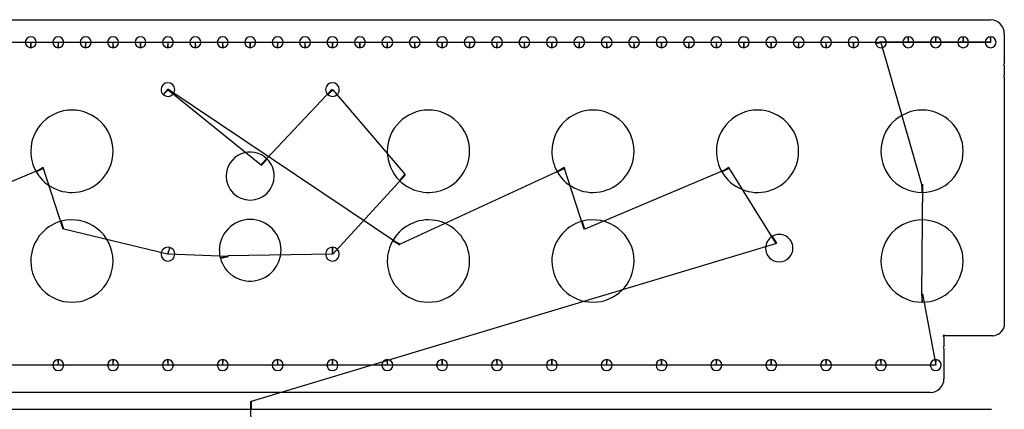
# Model space of a CAD drawing. Header units: inches. Extents: x 1 to 28.8, y 1 to 43.4.
# Tile 5 of 5: x 10.5 to 28.5, y 36.3 to 43.3. Entities that reach past the tile are written whole.
import ezdxf

# ---------------------------------------------------------------- set-up
doc = ezdxf.new("R2010")
doc.units = ezdxf.units.IN
doc.layers.get('0').update_dxf_attribs({"linetype": 'CONTINUOUS'})
doc.layers.add('3', color=7, linetype='CONTINUOUS')
doc.layers.add('9', color=7, linetype='CONTINUOUS')

msp = doc.modelspace()

# ---------------------------------------------------------------- linework, layer by layer
at = {"color": 0, "linetype": 'CONTINUOUS'}
for p, q in [((10.254, 42.939), (10.746, 42.939)), ((10.754, 42.939), (11.246, 42.939)), ((11.254, 42.939), (11.746, 42.939)), ((11.754, 42.939), (12.246, 42.939)), ((12.254, 42.939), (12.746, 42.939)), ((12.754, 42.939), (13.246, 42.939)), ((13.254, 42.939), (13.746, 42.939)), ((13.754, 42.939), (14.246, 42.939)), ((14.254, 42.939), (14.746, 42.939)), ((14.754, 42.939), (15.246, 42.939)), ((15.254, 42.939), (15.746, 42.939)), ((15.754, 42.939), (16.246, 42.939)), ((16.254, 42.939), (16.746, 42.939)), ((16.754, 42.939), (17.246, 42.939)), ((17.254, 42.939), (17.746, 42.939)), ((17.754, 42.939), (18.246, 42.939)), ((18.254, 42.939), (18.746, 42.939)), ((18.754, 42.939), (19.246, 42.939)), ((19.254, 42.939), (19.746, 42.939)), ((19.754, 42.939), (20.246, 42.939)), ((20.254, 42.939), (20.746, 42.939)), ((20.754, 42.939), (21.246, 42.939)), ((21.254, 42.939), (21.746, 42.939)), ((21.754, 42.939), (22.246, 42.939)), ((22.254, 42.939), (22.746, 42.939)), ((22.754, 42.939), (23.246, 42.939)), ((23.254, 42.939), (23.746, 42.939)), ((23.754, 42.939), (24.246, 42.939)), ((24.254, 42.939), (24.746, 42.939)), ((24.754, 42.939), (25.246, 42.939)), ((25.254, 42.939), (25.746, 42.939)), ((25.754, 42.939), (28.254, 42.94)), ((26.746, 42.94), (26.249, 42.944)), ((26.251, 42.935), (26.993, 40.352)), ((27.246, 42.94), (26.754, 42.94)), ((27.746, 42.94), (27.254, 42.94)), ((28.246, 42.94), (27.754, 42.94)), ((17.477, 39.247), (13.246, 42.081)), ((13.254, 42.073), (14.958, 40.699)), ((14.949, 40.708), (16.246, 42.081)), ((16.254, 42.073), (17.571, 40.533)), ((10.984, 40.647), (8.351, 39.534)), ((11.338, 39.53), (10.977, 40.658)), ((20.484, 40.647), (17.484, 39.258)), ((20.838, 39.53), (20.477, 40.658)), ((23.484, 40.647), (20.851, 39.534)), ((24.341, 39.271), (23.477, 40.658)), ((17.58, 40.523), (16.255, 39.077)), ((27.007, 40.352), (26.993, 38.352)), ((13.245, 39.079), (11.351, 39.534)), ((14.775, 36.4), (24.352, 39.277)), ((14.353, 39.034), (13.255, 39.076)), ((16.244, 39.077), (14.35, 39.047)), ((27.007, 38.352), (27.254, 37.055)), ((11.246, 37.055), (10.254, 37.055)), ((12.246, 37.055), (11.254, 37.055)), ((13.246, 37.055), (12.254, 37.055)), ((14.246, 37.055), (13.254, 37.055)), ((15.246, 37.055), (14.254, 37.055)), ((16.246, 37.055), (15.254, 37.055)), ((17.246, 37.055), (16.254, 37.055)), ((18.246, 37.055), (17.254, 37.055)), ((19.246, 37.055), (18.254, 37.055)), ((20.246, 37.055), (19.254, 37.055)), ((21.246, 37.055), (20.254, 37.055)), ((22.246, 37.055), (21.254, 37.055)), ((23.246, 37.055), (22.254, 37.055)), ((24.246, 37.055), (23.254, 37.055)), ((25.246, 37.055), (24.254, 37.055)), ((26.246, 37.055), (25.254, 37.055)), ((27.246, 37.055), (26.254, 37.055)), ((14.767, 35.845), (14.762, 36.4))]:
    msp.add_line(p, q, dxfattribs=at)
at = {"layer": '3', "color": 3, "linetype": 'CONTINUOUS'}
for p, q in [((1.25, 43.349), (28.25, 43.349)), ((28.5, 43.099), (28.5, 42.544)), ((28.5, 42.514), (28.5, 42.332)), ((28.5, 42.302), (28.5, 37.752)), ((27.4, 37.572), (27.4, 37.39)), ((28.29, 37.587), (27.415, 37.587)), ((27.4, 37.36), (27.4, 36.805)), ((27.15, 36.555), (2.35, 36.555)), ((1.268, 36.25), (14.768, 36.25)), ((14.768, 36.25), (28.268, 36.25))]:
    msp.add_line(p, q, dxfattribs=at)
for centre, radius, start, end in [((28.25, 43.099), 0.25, 360, 90), ((10.75, 42.939), 0.1, 360, 180), ((10.75, 42.939), 0.1, 180, 270), ((10.75, 42.939), 0.1, 270, 0), ((11.25, 42.939), 0.1, 360, 180), ((11.25, 42.939), 0.1, 180, 270), ((11.25, 42.939), 0.1, 270, 0), ((11.75, 42.939), 0.1, 360, 180), ((11.75, 42.939), 0.1, 180, 270), ((11.75, 42.939), 0.1, 270, 0), ((12.25, 42.939), 0.1, 360, 180), ((12.25, 42.939), 0.1, 180, 270), ((12.25, 42.939), 0.1, 270, 0), ((12.75, 42.939), 0.1, 360, 180), ((12.75, 42.939), 0.1, 180, 270), ((12.75, 42.939), 0.1, 270, 0), ((13.25, 42.939), 0.1, 360, 180), ((13.25, 42.939), 0.1, 180, 270), ((13.25, 42.939), 0.1, 270, 0), ((13.75, 42.939), 0.1, 360, 180), ((13.75, 42.939), 0.1, 180, 270), ((13.75, 42.939), 0.1, 270, 0), ((14.25, 42.939), 0.1, 360, 180), ((14.25, 42.939), 0.1, 180, 270), ((14.25, 42.939), 0.1, 270, 0), ((14.75, 42.939), 0.1, 360, 180), ((14.75, 42.939), 0.1, 180, 270), ((14.75, 42.939), 0.1, 270, 0), ((15.25, 42.939), 0.1, 360, 180), ((15.25, 42.939), 0.1, 180, 270), ((15.25, 42.939), 0.1, 270, 0), ((15.75, 42.939), 0.1, 360, 180), ((15.75, 42.939), 0.1, 180, 270), ((15.75, 42.939), 0.1, 270, 0), ((16.25, 42.939), 0.1, 360, 180), ((16.25, 42.939), 0.1, 180, 270), ((16.25, 42.939), 0.1, 270, 0), ((16.75, 42.939), 0.1, 360, 180), ((16.75, 42.939), 0.1, 180, 270), ((16.75, 42.939), 0.1, 270, 0), ((17.25, 42.939), 0.1, 360, 180), ((17.25, 42.939), 0.1, 180, 270), ((17.25, 42.939), 0.1, 270, 0), ((17.75, 42.939), 0.1, 360, 180), ((17.75, 42.939), 0.1, 180, 270), ((17.75, 42.939), 0.1, 270, 0), ((18.25, 42.939), 0.1, 360, 180), ((18.25, 42.939), 0.1, 180, 270), ((18.25, 42.939), 0.1, 270, 0), ((18.75, 42.939), 0.1, 360, 180), ((18.75, 42.939), 0.1, 180, 270), ((18.75, 42.939), 0.1, 270, 0), ((19.25, 42.939), 0.1, 360, 180), ((19.25, 42.939), 0.1, 180, 270), ((19.25, 42.939), 0.1, 270, 0), ((19.75, 42.939), 0.1, 360, 180), ((19.75, 42.939), 0.1, 180, 270), ((19.75, 42.939), 0.1, 270, 0), ((20.25, 42.939), 0.1, 360, 180), ((20.25, 42.939), 0.1, 180, 270), ((20.25, 42.939), 0.1, 270, 0), ((20.75, 42.939), 0.1, 360, 180), ((20.75, 42.939), 0.1, 180, 270), ((20.75, 42.939), 0.1, 270, 0), ((21.25, 42.939), 0.1, 360, 180), ((21.25, 42.939), 0.1, 180, 270), ((21.25, 42.939), 0.1, 270, 0), ((21.75, 42.939), 0.1, 360, 180), ((21.75, 42.939), 0.1, 180, 270), ((21.75, 42.939), 0.1, 270, 0), ((22.25, 42.939), 0.1, 360, 180), ((22.25, 42.939), 0.1, 180, 270), ((22.25, 42.939), 0.1, 270, 0), ((22.75, 42.939), 0.1, 360, 180), ((22.75, 42.939), 0.1, 180, 270), ((22.75, 42.939), 0.1, 270, 0), ((23.25, 42.939), 0.1, 360, 180), ((23.25, 42.939), 0.1, 180, 270), ((23.25, 42.939), 0.1, 270, 0), ((23.75, 42.939), 0.1, 360, 180), ((23.75, 42.939), 0.1, 180, 270), ((23.75, 42.939), 0.1, 270, 0), ((24.25, 42.939), 0.1, 360, 180), ((24.25, 42.939), 0.1, 180, 270), ((24.25, 42.939), 0.1, 270, 0), ((24.75, 42.939), 0.1, 360, 180), ((24.75, 42.939), 0.1, 180, 270), ((24.75, 42.939), 0.1, 270, 0), ((25.25, 42.939), 0.1, 360, 180), ((25.25, 42.939), 0.1, 180, 270), ((25.25, 42.939), 0.1, 270, 0), ((25.75, 42.939), 0.1, 360, 180), ((25.75, 42.939), 0.1, 180, 270), ((25.75, 42.939), 0.1, 270, 0), ((26.25, 42.939), 0.1, 360, 180), ((26.25, 42.939), 0.1, 180, 195), ((26.25, 42.939), 0.1, 195, 0), ((26.75, 42.939), 0.1, 90, 180), ((26.75, 42.939), 0.1, 180, 360), ((26.75, 42.939), 0.1, 360, 90), ((27.25, 42.939), 0.1, 90, 180), ((27.25, 42.939), 0.1, 180, 360), ((27.25, 42.939), 0.1, 360, 90), ((27.75, 42.939), 0.1, 90, 180), ((27.75, 42.939), 0.1, 180, 360), ((27.75, 42.939), 0.1, 360, 90), ((28.25, 42.939), 0.1, 90, 180), ((28.25, 42.939), 0.1, 180, 360), ((28.25, 42.939), 0.1, 360, 90), ((28.5, 42.529), 0.015, 90, 270), ((13.25, 42.077), 0.125, 360, 180), ((16.25, 42.077), 0.125, 360, 180), ((28.5, 42.317), 0.015, 90, 270), ((13.25, 42.077), 0.125, 180, 225), ((13.25, 42.077), 0.125, 225, 0), ((16.25, 42.077), 0.125, 180, 225), ((16.25, 42.077), 0.125, 225, 0), ((11.5, 40.952), 0.75, 360, 180), ((18, 40.952), 0.75, 360, 180), ((21, 40.952), 0.75, 360, 180), ((24, 40.952), 0.75, 360, 180), ((27, 40.952), 0.75, 360, 180), ((11.5, 40.952), 0.75, 180, 210), ((11.5, 40.952), 0.75, 210, 0), ((14.75, 40.5), 0.437, 45, 180), ((18, 40.952), 0.75, 180, 225), ((18, 40.952), 0.75, 225, 0), ((21, 40.952), 0.75, 180, 210), ((21, 40.952), 0.75, 210, 0), ((24, 40.952), 0.75, 180, 210), ((24, 40.952), 0.75, 210, 0), ((27, 40.952), 0.75, 180, 270), ((27, 40.952), 0.75, 270, 0), ((14.75, 40.5), 0.437, 360, 45), ((14.75, 40.5), 0.438, 180, 360), ((11.5, 38.952), 0.75, 105, 180), ((11.5, 38.952), 0.75, 360, 105), ((14.75, 39.147), 0.563, 360, 180), ((18, 38.952), 0.75, 360, 150), ((21, 38.952), 0.75, 105, 180), ((21, 38.952), 0.75, 360, 105), ((27, 38.952), 0.75, 360, 180), ((18, 38.952), 0.75, 150, 180), ((24.397, 39.187), 0.25, 120, 180), ((24.397, 39.187), 0.25, 360, 120), ((13.25, 39.077), 0.125, 75, 180), ((13.25, 39.077), 0.125, 360, 75), ((14.75, 39.147), 0.562, 180, 195), ((14.75, 39.147), 0.562, 195, 0), ((16.25, 39.077), 0.125, 90, 180), ((16.25, 39.077), 0.125, 360, 90), ((24.397, 39.187), 0.25, 180, 360), ((13.25, 39.077), 0.125, 180, 360), ((16.25, 39.077), 0.125, 180, 360), ((11.5, 38.952), 0.75, 180, 360), ((18, 38.952), 0.75, 180, 360), ((21, 38.952), 0.75, 180, 360), ((27, 38.952), 0.75, 180, 270), ((27, 38.952), 0.75, 270, 0), ((28.265, 37.836), 0.25, 275.9399, 340.3052), ((27.4, 37.587), 0.015, 135, 270), ((27.4, 37.587), 0.015, 360, 135), ((27.4, 37.375), 0.015, 90, 270), ((11.25, 37.055), 0.1, 90, 180), ((11.25, 37.055), 0.1, 180, 360), ((11.25, 37.055), 0.1, 360, 90), ((12.25, 37.055), 0.1, 90, 180), ((12.25, 37.055), 0.1, 180, 360), ((12.25, 37.055), 0.1, 360, 90), ((13.25, 37.055), 0.1, 90, 180), ((13.25, 37.055), 0.1, 180, 360), ((13.25, 37.055), 0.1, 360, 90), ((14.25, 37.055), 0.1, 90, 180), ((14.25, 37.055), 0.1, 180, 360), ((14.25, 37.055), 0.1, 360, 90), ((15.25, 37.055), 0.1, 90, 180), ((15.25, 37.055), 0.1, 180, 360), ((15.25, 37.055), 0.1, 360, 90), ((16.25, 37.055), 0.1, 90, 180), ((16.25, 37.055), 0.1, 180, 360), ((16.25, 37.055), 0.1, 360, 90), ((17.25, 37.055), 0.1, 90, 180), ((17.25, 37.055), 0.1, 180, 360), ((17.25, 37.055), 0.1, 360, 90), ((18.25, 37.055), 0.1, 90, 180), ((18.25, 37.055), 0.1, 180, 360), ((18.25, 37.055), 0.1, 360, 90), ((19.25, 37.055), 0.1, 90, 180), ((19.25, 37.055), 0.1, 180, 360), ((19.25, 37.055), 0.1, 360, 90), ((20.25, 37.055), 0.1, 90, 180), ((20.25, 37.055), 0.1, 180, 360), ((20.25, 37.055), 0.1, 360, 90), ((21.25, 37.055), 0.1, 90, 180), ((21.25, 37.055), 0.1, 180, 360), ((21.25, 37.055), 0.1, 360, 90), ((22.25, 37.055), 0.1, 90, 180), ((22.25, 37.055), 0.1, 180, 360), ((22.25, 37.055), 0.1, 360, 90), ((23.25, 37.055), 0.1, 90, 180), ((23.25, 37.055), 0.1, 180, 360), ((23.25, 37.055), 0.1, 360, 90), ((24.25, 37.055), 0.1, 90, 180), ((24.25, 37.055), 0.1, 180, 360), ((24.25, 37.055), 0.1, 360, 90), ((25.25, 37.055), 0.1, 90, 180), ((25.25, 37.055), 0.1, 180, 360), ((25.25, 37.055), 0.1, 360, 90), ((26.25, 37.055), 0.1, 90, 180), ((26.25, 37.055), 0.1, 180, 360), ((26.25, 37.055), 0.1, 360, 90), ((27.25, 37.055), 0.1, 90, 180), ((27.25, 37.055), 0.1, 180, 360), ((27.25, 37.055), 0.1, 360, 90), ((27.15, 36.805), 0.25, 270, 360)]:
    msp.add_arc(centre, radius, start, end, dxfattribs=at)
at = {"layer": '9', "color": 9, "linetype": 'CONTINUOUS'}
for p, q in [((10.746, 42.939), (10.75, 42.839)), ((10.75, 42.839), (10.754, 42.939)), ((11.246, 42.939), (11.25, 42.839)), ((11.25, 42.839), (11.254, 42.939)), ((11.746, 42.939), (11.75, 42.839)), ((11.75, 42.839), (11.754, 42.939)), ((12.246, 42.939), (12.25, 42.839)), ((12.25, 42.839), (12.254, 42.939)), ((12.746, 42.939), (12.75, 42.839)), ((12.75, 42.839), (12.754, 42.939)), ((13.246, 42.939), (13.25, 42.839)), ((13.25, 42.839), (13.254, 42.939)), ((13.746, 42.939), (13.75, 42.839)), ((13.75, 42.839), (13.754, 42.939)), ((14.246, 42.939), (14.25, 42.839)), ((14.25, 42.839), (14.254, 42.939)), ((14.746, 42.939), (14.75, 42.839)), ((14.75, 42.839), (14.754, 42.939)), ((15.246, 42.939), (15.25, 42.839)), ((15.25, 42.839), (15.254, 42.939)), ((15.746, 42.939), (15.75, 42.839)), ((15.75, 42.839), (15.754, 42.939)), ((16.246, 42.939), (16.25, 42.839)), ((16.25, 42.839), (16.254, 42.939)), ((16.746, 42.939), (16.75, 42.839)), ((16.75, 42.839), (16.754, 42.939)), ((17.246, 42.939), (17.25, 42.839)), ((17.25, 42.839), (17.254, 42.939)), ((17.746, 42.939), (17.75, 42.839)), ((17.75, 42.839), (17.754, 42.939)), ((18.246, 42.939), (18.25, 42.839)), ((18.25, 42.839), (18.254, 42.939)), ((18.746, 42.939), (18.75, 42.839)), ((18.75, 42.839), (18.754, 42.939)), ((19.246, 42.939), (19.25, 42.839)), ((19.25, 42.839), (19.254, 42.939)), ((19.746, 42.939), (19.75, 42.839)), ((19.75, 42.839), (19.754, 42.939)), ((20.246, 42.939), (20.25, 42.839)), ((20.25, 42.839), (20.254, 42.939)), ((20.746, 42.939), (20.75, 42.839)), ((20.75, 42.839), (20.754, 42.939)), ((21.246, 42.939), (21.25, 42.839)), ((21.25, 42.839), (21.254, 42.939)), ((21.746, 42.939), (21.75, 42.839)), ((21.75, 42.839), (21.754, 42.939)), ((22.246, 42.939), (22.25, 42.839)), ((22.25, 42.839), (22.254, 42.939)), ((22.746, 42.939), (22.75, 42.839)), ((22.75, 42.839), (22.754, 42.939)), ((23.246, 42.939), (23.25, 42.839)), ((23.25, 42.839), (23.254, 42.939)), ((23.746, 42.939), (23.75, 42.839)), ((23.75, 42.839), (23.754, 42.939)), ((24.246, 42.939), (24.25, 42.839)), ((24.25, 42.839), (24.254, 42.939)), ((24.746, 42.939), (24.75, 42.839)), ((24.75, 42.839), (24.754, 42.939)), ((25.246, 42.939), (25.25, 42.839)), ((25.25, 42.839), (25.254, 42.939)), ((25.746, 42.939), (25.75, 42.839)), ((25.75, 42.839), (25.754, 42.939)), ((26.249, 42.944), (26.153, 42.914)), ((26.153, 42.914), (26.251, 42.935)), ((26.75, 43.039), (26.746, 42.94)), ((26.754, 42.94), (26.75, 43.039)), ((27.25, 43.039), (27.246, 42.94)), ((27.254, 42.94), (27.25, 43.039)), ((27.75, 43.039), (27.746, 42.94)), ((27.754, 42.94), (27.75, 43.039)), ((28.25, 43.039), (28.246, 42.94)), ((28.254, 42.94), (28.25, 43.039)), ((13.246, 42.081), (13.162, 41.989)), ((13.162, 41.989), (13.254, 42.073)), ((16.246, 42.081), (16.162, 41.989)), ((16.162, 41.989), (16.254, 42.073)), ((15.059, 40.81), (14.949, 40.708)), ((14.958, 40.699), (15.059, 40.81)), ((10.977, 40.658), (10.85, 40.577)), ((10.85, 40.577), (10.984, 40.647)), ((20.477, 40.658), (20.35, 40.577)), ((20.35, 40.577), (20.484, 40.647)), ((23.477, 40.658), (23.35, 40.577)), ((23.35, 40.577), (23.484, 40.647)), ((17.571, 40.533), (17.47, 40.422)), ((17.47, 40.422), (17.58, 40.523)), ((26.993, 40.352), (27, 40.202)), ((27, 40.202), (27.007, 40.352)), ((11.351, 39.534), (11.306, 39.677)), ((11.306, 39.677), (11.338, 39.53)), ((20.851, 39.534), (20.806, 39.677)), ((20.806, 39.677), (20.838, 39.53)), ((17.484, 39.258), (17.35, 39.327)), ((17.35, 39.327), (17.477, 39.247)), ((24.352, 39.277), (24.272, 39.404)), ((24.272, 39.404), (24.341, 39.271)), ((13.282, 39.198), (13.245, 39.079)), ((13.255, 39.076), (13.282, 39.198)), ((16.25, 39.202), (16.244, 39.077)), ((16.255, 39.077), (16.25, 39.202)), ((14.35, 39.047), (14.207, 39.002)), ((14.207, 39.002), (14.353, 39.034)), ((26.993, 38.352), (27, 38.202)), ((27, 38.202), (27.007, 38.352)), ((11.25, 37.155), (11.246, 37.055)), ((11.254, 37.055), (11.25, 37.155)), ((12.25, 37.155), (12.246, 37.055)), ((12.254, 37.055), (12.25, 37.155)), ((13.25, 37.155), (13.246, 37.055)), ((13.254, 37.055), (13.25, 37.155)), ((14.25, 37.155), (14.246, 37.055)), ((14.254, 37.055), (14.25, 37.155)), ((15.25, 37.155), (15.246, 37.055)), ((15.254, 37.055), (15.25, 37.155)), ((16.25, 37.155), (16.246, 37.055)), ((16.254, 37.055), (16.25, 37.155)), ((17.25, 37.155), (17.246, 37.055)), ((17.254, 37.055), (17.25, 37.155)), ((18.25, 37.155), (18.246, 37.055)), ((18.254, 37.055), (18.25, 37.155)), ((19.25, 37.155), (19.246, 37.055)), ((19.254, 37.055), (19.25, 37.155)), ((20.25, 37.155), (20.246, 37.055)), ((20.254, 37.055), (20.25, 37.155)), ((21.25, 37.155), (21.246, 37.055)), ((21.254, 37.055), (21.25, 37.155)), ((22.25, 37.155), (22.246, 37.055)), ((22.254, 37.055), (22.25, 37.155)), ((23.25, 37.155), (23.246, 37.055)), ((23.254, 37.055), (23.25, 37.155)), ((24.25, 37.155), (24.246, 37.055)), ((24.254, 37.055), (24.25, 37.155)), ((25.25, 37.155), (25.246, 37.055)), ((25.254, 37.055), (25.25, 37.155)), ((26.25, 37.155), (26.246, 37.055)), ((26.254, 37.055), (26.25, 37.155)), ((27.25, 37.155), (27.246, 37.055)), ((27.254, 37.055), (27.25, 37.155)), ((14.762, 36.4), (14.768, 36.25)), ((14.768, 36.25), (14.775, 36.4))]:
    msp.add_line(p, q, dxfattribs=at)

doc.saveas('drawing.dxf')
